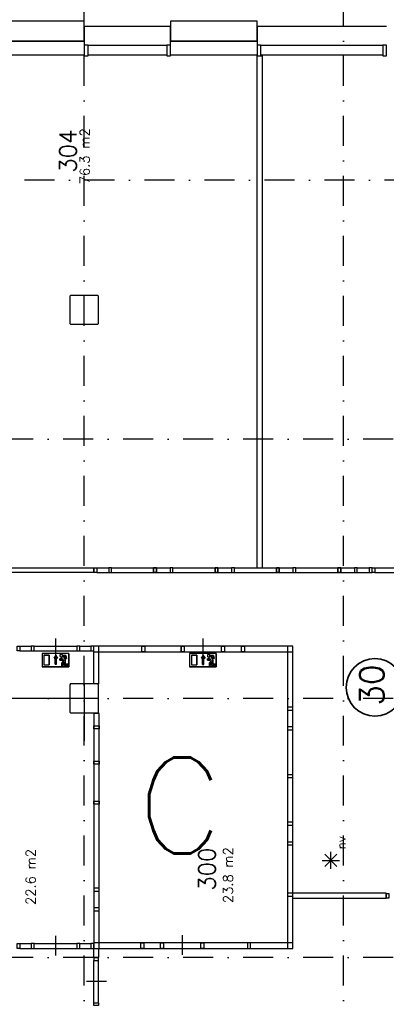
# Model space of a CAD drawing. Header units: millimetres. Extents: x 3852 to 113736, y 134382 to 211102.
# Tile 5 of 14: x 27945 to 35586, y 164895 to 185420. Entities that reach past the tile are written whole.
import ezdxf
from ezdxf.enums import TextEntityAlignment as Align

# ---------------------------------------------------------------- set-up
doc = ezdxf.new("R2010")
doc.units = ezdxf.units.MM
doc.header["$LTSCALE"] = 100
doc.linetypes.add('B0302', pattern=[12.5, 6.25, -3.125, 0, -3.125])
doc.linetypes.add('B0804', pattern=[15, 10, -1, 1, -1, 1, -1])
for name, color, linetype in [('Bouwkundig', 253, 'Continuous'), ('Bouwkundig tekst', 252, 'Continuous'), ('Stramien', 252, 'B0302')]:
    doc.layers.add(name, color=color, linetype=linetype)
doc.layers.add('brandscheiding', color=40, linetype='B0804', lineweight=35)
doc.styles.add('bouwk tekst', font='romans.shx')
doc.styles.get("Standard").update_dxf_attribs({"font": 'romans.shx'})

msp = doc.modelspace()

# ---------------------------------------------------------------- linework, layer by layer
for p, q in [((29291, 171573), (29291, 170387)), ((29591, 171273), (27823, 171273))]:
    msp.add_line(p, q)
at = {"layer": 'Bouwkundig', "linetype": 'Continuous'}
for p, q in [((29291, 185287), (31091, 185287)), ((29291, 185287), (29291, 184887)), ((31091, 184887), (31091, 185287)), ((32891, 185287), (35591, 185287)), ((32891, 185287), (32891, 184887)), ((29371, 184887), (31011, 184887)), ((32971, 184887), (35511, 184887)), ((29371, 184687), (31011, 184687)), ((32891, 184667), (32997, 184667)), ((32971, 184687), (35511, 184687)), ((29006, 179673), (28991, 179658)), ((28991, 179658), (28991, 179088)), ((29576, 179673), (29006, 179673)), ((29591, 179658), (29576, 179673)), ((29591, 179088), (29591, 179658)), ((28991, 179088), (29006, 179073)), ((29006, 179073), (29576, 179073)), ((29576, 179073), (29591, 179088)), ((32891, 173996), (32997, 173996)), ((28413, 172211), (28413, 171933)), ((28968, 172211), (28413, 172211)), ((28968, 172211), (28968, 171933)), ((31313, 172360), (31313, 172246)), ((31486, 172210), (31486, 171932)), ((32041, 172210), (31486, 172210)), ((32041, 172210), (32041, 171932)), ((32627, 172360), (32627, 172246)), ((28450, 172174), (28561, 172174)), ((28450, 172174), (28450, 171970)), ((28561, 172174), (28561, 171970)), ((28662, 172112), (28699, 172167)), ((28685, 172112), (28662, 172112)), ((28685, 171983), (28685, 172112)), ((28699, 172167), (28736, 172112)), ((28736, 172112), (28713, 172112)), ((28713, 171983), (28713, 172112)), ((28783, 172095), (28816, 172095)), ((28783, 172072), (28783, 172095)), ((28783, 172072), (28839, 172072)), ((28816, 172129), (28816, 172095)), ((28860, 172059), (28820, 172007)), ((28820, 172007), (28820, 171938)), ((28839, 172106), (28839, 172072)), ((28839, 172106), (28860, 172059)), ((28871, 172035), (28843, 171999)), ((28843, 171938), (28843, 171999)), ((28847, 172165), (28908, 172165)), ((28890, 172141), (28863, 172141)), ((28863, 172141), (28894, 172073)), ((28871, 171961), (28871, 172035)), ((28890, 172141), (28899, 172104)), ((28894, 172073), (28894, 171984)), ((28899, 172104), (28923, 172104)), ((28908, 172165), (28923, 172104)), ((31523, 172173), (31634, 172173)), ((31523, 172173), (31523, 171969)), ((31634, 172173), (31634, 171969)), ((31735, 172111), (31772, 172167)), ((31758, 172111), (31735, 172111)), ((31758, 171982), (31758, 172111)), ((31772, 172167), (31809, 172111)), ((31809, 172111), (31786, 172111)), ((31786, 171982), (31786, 172111)), ((31856, 172094), (31888, 172094)), ((31856, 172071), (31856, 172094)), ((31856, 172071), (31911, 172071)), ((31888, 172128), (31888, 172094)), ((31933, 172058), (31893, 172006)), ((31893, 172006), (31893, 171937)), ((31911, 172105), (31911, 172071)), ((31911, 172105), (31933, 172058)), ((31944, 172034), (31916, 171999)), ((31916, 171937), (31916, 171999)), ((31920, 172164), (31981, 172164)), ((31963, 172141), (31936, 172141)), ((31936, 172141), (31967, 172072)), ((31944, 171960), (31944, 172034)), ((31963, 172141), (31972, 172104)), ((31967, 172072), (31967, 171983)), ((31972, 172104), (31996, 172104)), ((31981, 172164), (31996, 172104)), ((28968, 171933), (28413, 171933)), ((28450, 171970), (28561, 171970)), ((28820, 171938), (28843, 171938)), ((28959, 171961), (28871, 171961)), ((28894, 171984), (28959, 171984)), ((28959, 171984), (28959, 171961)), ((32041, 171932), (31486, 171932)), ((31523, 171969), (31634, 171969)), ((31893, 171937), (31916, 171937)), ((32031, 171960), (31944, 171960)), ((31967, 171983), (32031, 171983)), ((32031, 171983), (32031, 171960)), ((29006, 171573), (28991, 171558)), ((28991, 171558), (28991, 170988)), ((29576, 171573), (29006, 171573)), ((29591, 171558), (29576, 171573)), ((29591, 170988), (29591, 171558)), ((28991, 170988), (29006, 170973)), ((29006, 170973), (29576, 170973)), ((29576, 170973), (29591, 170988)), ((34249, 167896, 2600), (34609, 167896, 2600)), ((34557, 167769, 2600), (34302, 168025, 2600)), ((34302, 167769, 2600), (34556, 168024, 2600)), ((34430, 167716, 2600), (34430, 168077, 2600)), ((35581, 167210), (35581, 167100)), ((29491, 165873), (29591, 165873))]:
    msp.add_line(p, q, dxfattribs=at)
for points in [[(29291, 185387), (27491, 185387), (27491, 184973), (29291, 184973)], [(32891, 185387), (31091, 185387), (31091, 184973), (32891, 184973)], [(29371, 184887), (29291, 184887), (29291, 184667), (29371, 184667)], [(31091, 184887), (31011, 184887), (31011, 184667), (31091, 184667)], [(32971, 184887), (32891, 184887), (32891, 184667), (32971, 184667)], [(35591, 184887), (35511, 184887), (35511, 184667), (35591, 184667)], [(29491, 173996), (29550, 173996), (29550, 173896), (29491, 173896)], [(29860, 173996), (29801, 173996), (29801, 173896), (29860, 173896)], [(30796, 173996), (30736, 173996), (30736, 173896), (30796, 173896)], [(30736, 173996), (30796, 173996), (30796, 173896), (30736, 173896)], [(31140, 173996), (31081, 173996), (31081, 173896), (31140, 173896)], [(32076, 173996), (32016, 173996), (32016, 173896), (32076, 173896)], [(32016, 173996), (32076, 173996), (32076, 173896), (32016, 173896)], [(32420, 173996), (32361, 173996), (32361, 173896), (32420, 173896)], [(33356, 173996), (33296, 173996), (33296, 173896), (33356, 173896)], [(33296, 173996), (33356, 173996), (33356, 173897), (33296, 173897)], [(33700, 173996), (33641, 173996), (33641, 173897), (33700, 173897)], [(34636, 173996), (34576, 173996), (34576, 173897), (34636, 173897)], [(34576, 173996), (34636, 173996), (34636, 173897), (34576, 173897)], [(34980, 173996), (34921, 173996), (34921, 173897), (34980, 173897)], [(35291, 173996), (35231, 173996), (35231, 173897), (35291, 173897)], [(35291, 173996), (35350, 173996), (35350, 173897), (35291, 173897)], [(27891, 172360), (27950, 172360), (27950, 172261), (27891, 172261)], [(28246, 172360), (28182, 172360), (28182, 172261), (28246, 172261)], [(29196, 172360), (29136, 172360), (29136, 172261), (29196, 172261)], [(29491, 172360), (29431, 172360), (29431, 172261), (29491, 172261)], [(30494, 172246), (30494, 172360), (30554, 172360), (30554, 172246)], [(31313, 172246), (31313, 172360), (31373, 172360), (31373, 172246)], [(32154, 172246), (32154, 172360), (32214, 172360), (32214, 172246)], [(32567, 172246), (32567, 172360), (32627, 172360), (32627, 172246)], [(28847, 172165), (28846, 172158), (28843, 172148), (28839, 172142), (28836, 172139), (28830, 172134), (28823, 172131), (28819, 172129), (28816, 172128), (28816, 172095), (28783, 172095), (28783, 172072), (28839, 172072), (28839, 172106), (28860, 172059), (28820, 172007), (28820, 171938), (28843, 171938), (28843, 171999), (28871, 172035), (28871, 171961), (28959, 171961), (28959, 171984), (28894, 171984), (28894, 172073), (28863, 172141), (28890, 172141), (28899, 172104), (28923, 172104), (28908, 172165)], [(31920, 172164), (31919, 172157), (31916, 172147), (31912, 172142), (31909, 172138), (31902, 172133), (31896, 172130), (31891, 172128), (31888, 172128), (31888, 172094), (31856, 172094), (31856, 172071), (31911, 172071), (31911, 172105), (31933, 172058), (31893, 172006), (31893, 171937), (31916, 171937), (31916, 171999), (31944, 172034), (31944, 171960), (32031, 171960), (32031, 171983), (31967, 171983), (31967, 172072), (31936, 172141), (31963, 172141), (31972, 172104), (31996, 172104), (31981, 172164)], [(33527, 171030), (33641, 171030), (33641, 171090), (33527, 171090)], [(29491, 170699), (29605, 170699), (29605, 170639), (29491, 170639)], [(33527, 170617), (33641, 170617), (33641, 170677), (33527, 170677)], [(29491, 169964), (29605, 169964), (29605, 169904), (29491, 169904)], [(33527, 169622), (33641, 169622), (33641, 169682), (33527, 169682)], [(29491, 169127), (29605, 169127), (29605, 169067), (29491, 169067)], [(33527, 168631), (33641, 168631), (33641, 168691), (33527, 168691)], [(33527, 168218), (33641, 168218), (33641, 168278), (33527, 168278)], [(29491, 167257), (29605, 167257), (29605, 167317), (29491, 167317)], [(33527, 167150), (33641, 167150), (33641, 167210), (33527, 167210)], [(35581, 167205), (35640, 167205), (35640, 167106), (35581, 167106)], [(29491, 166844), (29605, 166844), (29605, 166904), (29491, 166904)], [(27891, 166160), (27950, 166160), (27950, 166061), (27891, 166061)], [(28246, 166160), (28182, 166160), (28182, 166061), (28246, 166061)], [(29196, 166160), (29136, 166160), (29136, 166061), (29196, 166061)], [(29491, 166160), (29431, 166160), (29431, 166061), (29491, 166061)], [(30470, 166060), (30470, 166174), (30530, 166174), (30530, 166060)], [(30883, 166060), (30883, 166174), (30943, 166174), (30943, 166060)], [(31783, 166060), (31723, 166060), (31723, 166174), (31783, 166174)], [(32753, 166060), (32753, 166174), (32693, 166174), (32693, 166060)], [(29491, 165868), (29491, 165808), (29590, 165808), (29590, 165868)], [(29491, 164868), (29491, 164928), (29591, 164928), (29591, 164868)]]:
    msp.add_lwpolyline(points, close=True, dxfattribs=at)
for points in [[(29291, 184973), (27491, 184973)], [(32891, 184973), (31091, 184973)], [(27491, 184687), (29291, 184687)], [(31091, 184687), (32891, 184687)], [(32891, 179557), (32891, 184687)], [(32997, 184667), (32997, 179557)], [(32891, 173996), (32891, 179557)], [(32997, 179557), (32997, 173996)], [(29491, 173896), (25641, 173896)], [(25741, 173996), (29491, 173996)], [(29491, 173996), (29491, 173896)], [(29550, 173996), (29801, 173996)], [(29550, 173896), (29801, 173896)], [(29860, 173996), (30736, 173996)], [(29860, 173896), (30736, 173896)], [(30796, 173996), (31081, 173996)], [(30796, 173896), (31081, 173896)], [(31140, 173996), (32016, 173996)], [(31140, 173896), (32016, 173896)], [(32076, 173996), (32361, 173996)], [(32076, 173896), (32361, 173896)], [(32420, 173996), (33296, 173996)], [(32420, 173896), (33296, 173896)], [(33356, 173996), (33641, 173996)], [(33356, 173897), (33641, 173897)], [(33700, 173996), (34576, 173996)], [(33700, 173897), (34576, 173897)], [(34636, 173996), (34921, 173996)], [(34636, 173897), (34921, 173897)], [(34980, 173996), (35231, 173996)], [(34980, 173897), (35231, 173897)], [(35350, 173996), (36282, 173996)], [(35350, 173897), (36282, 173897)], [(28691, 172521), (28691, 172310), (28691, 172110)], [(28691, 172521), (28691, 172310), (28691, 172110)], [(31763, 172521), (31763, 172310), (31763, 172110)], [(31763, 172521), (31763, 172310), (31763, 172110)], [(27950, 172360), (28182, 172360)], [(27950, 172261), (28182, 172261)], [(28246, 172360), (29136, 172360)], [(28246, 172261), (29136, 172261)], [(28968, 171933), (28968, 172211), (28413, 172211), (28413, 171933), (28968, 171933)], [(29196, 172360), (29431, 172360)], [(29196, 172261), (29431, 172261)], [(29491, 171573), (29491, 172360)], [(30554, 172360), (29491, 172360)], [(31313, 172360), (29491, 172360)], [(29491, 172246), (30554, 172246)], [(29491, 172246), (31313, 172246)], [(29591, 172360), (29591, 171573)], [(32627, 172360), (31313, 172360)], [(31313, 172246), (32627, 172246)], [(32041, 171932), (32041, 172210), (31486, 172210), (31486, 171932), (32041, 171932)], [(33641, 172360), (32627, 172360)], [(32627, 172246), (33641, 172246)], [(33527, 172360), (33527, 166060)], [(33641, 172360), (33527, 172360)], [(33527, 172246), (33641, 172246)], [(33641, 166060), (33641, 172360)], [(28561, 171970), (28561, 172174), (28450, 172174), (28450, 171970), (28561, 171970)], [(28685, 171983), (28713, 171983), (28713, 172112), (28736, 172112), (28699, 172167), (28662, 172112), (28685, 172112), (28685, 171983)], [(28791, 172184), (28790, 172183), (28789, 172182), (28789, 172181), (28788, 172180), (28787, 172179), (28786, 172178), (28786, 172176), (28785, 172175), (28785, 172174), (28784, 172173), (28784, 172171), (28784, 172170), (28783, 172169), (28783, 172167), (28783, 172166), (28783, 172165), (28783, 172163), (28783, 172162), (28783, 172160), (28784, 172159), (28784, 172158), (28784, 172157), (28785, 172155), (28785, 172154), (28786, 172153), (28786, 172151), (28787, 172150), (28788, 172149), (28789, 172148), (28789, 172147), (28790, 172146), (28791, 172145), (28792, 172144), (28793, 172143), (28794, 172142), (28795, 172141), (28797, 172141), (28798, 172140), (28799, 172139), (28800, 172139), (28802, 172138), (28803, 172138), (28804, 172138), (28805, 172137), (28807, 172137), (28808, 172137), (28810, 172137), (28811, 172137), (28812, 172137), (28814, 172137), (28815, 172137), (28816, 172137), (28818, 172138), (28819, 172138), (28820, 172138), (28822, 172139), (28823, 172139), (28824, 172140), (28825, 172141), (28826, 172141), (28827, 172142), (28829, 172143), (28830, 172144), (28831, 172145), (28831, 172146), (28832, 172147), (28833, 172148), (28834, 172149), (28835, 172150), (28835, 172151), (28836, 172153), (28837, 172154), (28837, 172155), (28837, 172157), (28838, 172158), (28838, 172159), (28838, 172160), (28839, 172162), (28839, 172163), (28839, 172165), (28839, 172166), (28839, 172167), (28838, 172169), (28838, 172170), (28838, 172171), (28837, 172173), (28837, 172174), (28837, 172175), (28836, 172176), (28835, 172178), (28835, 172179), (28834, 172180), (28833, 172181), (28832, 172182), (28831, 172183), (28831, 172184), (28830, 172185), (28829, 172186), (28827, 172187), (28826, 172188), (28825, 172188), (28824, 172189), (28823, 172190), (28822, 172190), (28820, 172191), (28819, 172191), (28818, 172191), (28816, 172192), (28815, 172192), (28814, 172192), (28812, 172192), (28811, 172192), (28810, 172192), (28808, 172192), (28807, 172192), (28805, 172192), (28804, 172191), (28803, 172191), (28802, 172191), (28800, 172190), (28799, 172190), (28798, 172189), (28797, 172188), (28795, 172188), (28794, 172187), (28793, 172186), (28792, 172185), (28791, 172184)], [(28838, 172169), (28837, 172173), (28835, 172178), (28832, 172182), (28830, 172185), (28826, 172188), (28822, 172190), (28817, 172192), (28809, 172192), (28803, 172191), (28799, 172190), (28797, 172188), (28794, 172187), (28792, 172185), (28789, 172182), (28787, 172178), (28785, 172174), (28783, 172168), (28783, 172164), (28784, 172160), (28785, 172155), (28787, 172151), (28790, 172147), (28794, 172143), (28797, 172141), (28801, 172139), (28806, 172137), (28812, 172137), (28818, 172138), (28823, 172139), (28826, 172141), (28829, 172144), (28832, 172147), (28835, 172151), (28837, 172154), (28838, 172158), (28838, 172161), (28839, 172166), (28838, 172169)], [(28959, 171961), (28959, 171984), (28894, 171984), (28894, 172073), (28863, 172141), (28890, 172141), (28899, 172104), (28923, 172104), (28908, 172165), (28847, 172165), (28847, 172159), (28846, 172156), (28845, 172154), (28844, 172151), (28843, 172147), (28841, 172145), (28840, 172143), (28838, 172141), (28836, 172139), (28833, 172136), (28831, 172134), (28827, 172132), (28825, 172131), (28820, 172130), (28817, 172129), (28816, 172128), (28816, 172095), (28783, 172095), (28783, 172072), (28839, 172072), (28839, 172106), (28860, 172059), (28820, 172007), (28820, 171938), (28843, 171938), (28843, 171999), (28871, 172035), (28871, 171961), (28959, 171961)], [(28847, 172165), (28847, 172164), (28847, 172164), (28847, 172163), (28847, 172163), (28847, 172163), (28847, 172162), (28847, 172162), (28847, 172161), (28847, 172161), (28847, 172160), (28847, 172160), (28847, 172160), (28847, 172159), (28847, 172159), (28847, 172158), (28846, 172158), (28846, 172158), (28846, 172157), (28846, 172157), (28846, 172156), (28846, 172156), (28846, 172156), (28846, 172155), (28846, 172155), (28846, 172155), (28845, 172154), (28845, 172154), (28845, 172153), (28845, 172153), (28845, 172153), (28845, 172152), (28845, 172152), (28845, 172151), (28844, 172151), (28844, 172151), (28844, 172150), (28844, 172150), (28844, 172150), (28844, 172149), (28843, 172149), (28843, 172148), (28843, 172148), (28843, 172148), (28843, 172147), (28842, 172147), (28842, 172147), (28842, 172146), (28842, 172146), (28842, 172146), (28841, 172145), (28841, 172145), (28841, 172145), (28841, 172144), (28841, 172144), (28840, 172144), (28840, 172143), (28840, 172143), (28840, 172143), (28839, 172142), (28839, 172142), (28839, 172142), (28839, 172141), (28838, 172141), (28838, 172141), (28838, 172140), (28837, 172140), (28837, 172140), (28837, 172140), (28837, 172139), (28836, 172139), (28836, 172139), (28836, 172138), (28835, 172138), (28835, 172138), (28835, 172138), (28835, 172137), (28834, 172137), (28834, 172137), (28834, 172136), (28833, 172136), (28833, 172136), (28833, 172136), (28832, 172135), (28832, 172135), (28832, 172135), (28831, 172135), (28831, 172135), (28831, 172134), (28830, 172134), (28830, 172134), (28830, 172134), (28829, 172133), (28829, 172133), (28829, 172133), (28828, 172133), (28828, 172133), (28828, 172132), (28827, 172132), (28827, 172132), (28826, 172132), (28826, 172132), (28826, 172132), (28825, 172131), (28825, 172131), (28825, 172131), (28824, 172131), (28824, 172131), (28823, 172131), (28823, 172131), (28823, 172130), (28822, 172130), (28822, 172130), (28821, 172130), (28821, 172130), (28821, 172130), (28820, 172130), (28820, 172130), (28820, 172129), (28819, 172129), (28819, 172129), (28818, 172129), (28818, 172129), (28818, 172129), (28817, 172129), (28817, 172129), (28816, 172129), (28816, 172129), (28816, 172129)], [(31634, 171969), (31634, 172173), (31523, 172173), (31523, 171969), (31634, 171969)], [(31758, 171982), (31786, 171982), (31786, 172111), (31809, 172111), (31772, 172167), (31735, 172111), (31758, 172111), (31758, 171982)], [(31864, 172183), (31863, 172182), (31862, 172181), (31861, 172180), (31860, 172179), (31860, 172178), (31859, 172177), (31858, 172176), (31858, 172174), (31857, 172173), (31857, 172172), (31857, 172170), (31856, 172169), (31856, 172168), (31856, 172166), (31856, 172165), (31856, 172164), (31856, 172162), (31856, 172161), (31856, 172160), (31856, 172158), (31857, 172157), (31857, 172156), (31857, 172154), (31858, 172153), (31858, 172152), (31859, 172151), (31860, 172149), (31860, 172148), (31861, 172147), (31862, 172146), (31863, 172145), (31864, 172144), (31865, 172143), (31866, 172142), (31867, 172141), (31868, 172141), (31869, 172140), (31870, 172139), (31872, 172139), (31873, 172138), (31874, 172138), (31875, 172137), (31877, 172137), (31878, 172136), (31879, 172136), (31881, 172136), (31882, 172136), (31884, 172136), (31885, 172136), (31886, 172136), (31888, 172136), (31889, 172136), (31890, 172137), (31892, 172137), (31893, 172138), (31894, 172138), (31895, 172139), (31897, 172139), (31898, 172140), (31899, 172141), (31900, 172141), (31901, 172142), (31902, 172143), (31903, 172144), (31904, 172145), (31905, 172146), (31906, 172147), (31907, 172148), (31907, 172149), (31908, 172151), (31909, 172152), (31909, 172153), (31910, 172154), (31910, 172156), (31910, 172157), (31911, 172158), (31911, 172160), (31911, 172161), (31911, 172162), (31911, 172164), (31911, 172165), (31911, 172166), (31911, 172168), (31911, 172169), (31910, 172170), (31910, 172172), (31910, 172173), (31909, 172174), (31909, 172176), (31908, 172177), (31907, 172178), (31907, 172179), (31906, 172180), (31905, 172181), (31904, 172182), (31903, 172183), (31902, 172184), (31901, 172185), (31900, 172186), (31899, 172187), (31898, 172187), (31897, 172188), (31895, 172189), (31894, 172189), (31893, 172190), (31892, 172190), (31890, 172191), (31889, 172191), (31888, 172191), (31886, 172191), (31885, 172191), (31884, 172191), (31882, 172191), (31881, 172191), (31879, 172191), (31878, 172191), (31877, 172191), (31875, 172190), (31874, 172190), (31873, 172189), (31872, 172189), (31870, 172188), (31869, 172187), (31868, 172187), (31867, 172186), (31866, 172185), (31865, 172184), (31864, 172183)], [(31911, 172168), (31910, 172172), (31908, 172178), (31905, 172181), (31903, 172184), (31899, 172187), (31895, 172189), (31889, 172191), (31882, 172191), (31876, 172190), (31872, 172189), (31869, 172188), (31867, 172186), (31865, 172184), (31862, 172181), (31859, 172177), (31857, 172173), (31856, 172167), (31856, 172163), (31856, 172159), (31858, 172154), (31859, 172150), (31862, 172146), (31867, 172142), (31869, 172140), (31874, 172138), (31878, 172136), (31885, 172136), (31891, 172137), (31895, 172139), (31899, 172140), (31902, 172143), (31905, 172146), (31908, 172150), (31909, 172153), (31911, 172158), (31911, 172160), (31911, 172165), (31911, 172168)], [(32031, 171960), (32031, 171983), (31967, 171983), (31967, 172072), (31936, 172141), (31963, 172141), (31972, 172104), (31996, 172104), (31981, 172164), (31920, 172164), (31919, 172158), (31919, 172155), (31918, 172153), (31917, 172150), (31915, 172147), (31914, 172144), (31912, 172142), (31910, 172140), (31909, 172138), (31906, 172135), (31903, 172133), (31900, 172132), (31897, 172130), (31893, 172129), (31890, 172128), (31888, 172128), (31888, 172094), (31856, 172094), (31856, 172071), (31911, 172071), (31911, 172105), (31933, 172058), (31893, 172006), (31893, 171937), (31916, 171937), (31916, 171999), (31944, 172034), (31944, 171960), (32031, 171960)], [(31920, 172164), (31920, 172163), (31920, 172163), (31920, 172162), (31920, 172162), (31920, 172162), (31920, 172161), (31920, 172161), (31920, 172160), (31919, 172160), (31919, 172160), (31919, 172159), (31919, 172159), (31919, 172158), (31919, 172158), (31919, 172158), (31919, 172157), (31919, 172157), (31919, 172156), (31919, 172156), (31919, 172156), (31919, 172155), (31919, 172155), (31918, 172154), (31918, 172154), (31918, 172154), (31918, 172153), (31918, 172153), (31918, 172152), (31918, 172152), (31918, 172152), (31917, 172151), (31917, 172151), (31917, 172151), (31917, 172150), (31917, 172150), (31917, 172149), (31917, 172149), (31916, 172149), (31916, 172148), (31916, 172148), (31916, 172148), (31916, 172147), (31915, 172147), (31915, 172147), (31915, 172146), (31915, 172146), (31915, 172145), (31914, 172145), (31914, 172145), (31914, 172144), (31914, 172144), (31914, 172144), (31913, 172143), (31913, 172143), (31913, 172143), (31913, 172142), (31912, 172142), (31912, 172142), (31912, 172141), (31912, 172141), (31911, 172141), (31911, 172140), (31911, 172140), (31911, 172140), (31910, 172140), (31910, 172139), (31910, 172139), (31910, 172139), (31909, 172138), (31909, 172138), (31909, 172138), (31908, 172137), (31908, 172137), (31908, 172137), (31908, 172137), (31907, 172136), (31907, 172136), (31907, 172136), (31906, 172136), (31906, 172135), (31906, 172135), (31905, 172135), (31905, 172135), (31905, 172134), (31904, 172134), (31904, 172134), (31904, 172134), (31903, 172133), (31903, 172133), (31903, 172133), (31902, 172133), (31902, 172133), (31902, 172132), (31901, 172132), (31901, 172132), (31900, 172132), (31900, 172132), (31900, 172131), (31899, 172131), (31899, 172131), (31899, 172131), (31898, 172131), (31898, 172131), (31898, 172130), (31897, 172130), (31897, 172130), (31896, 172130), (31896, 172130), (31896, 172130), (31895, 172130), (31895, 172129), (31895, 172129), (31894, 172129), (31894, 172129), (31893, 172129), (31893, 172129), (31893, 172129), (31892, 172129), (31892, 172129), (31891, 172128), (31891, 172128), (31891, 172128), (31890, 172128), (31890, 172128), (31889, 172128), (31889, 172128), (31889, 172128), (31888, 172128)], [(29591, 171573), (29491, 171573)], [(29491, 170960), (29491, 166060)], [(29605, 170960), (29491, 170960)], [(29605, 166060), (29605, 170960)], [(35581, 167210), (33641, 167210)], [(35581, 167100), (33641, 167100)], [(28691, 166321), (28691, 166110), (28691, 165910)], [(31333, 166335), (31333, 166124), (31333, 165924)], [(27950, 166160), (28182, 166160)], [(27950, 166061), (28182, 166061)], [(28246, 166160), (29136, 166160)], [(28246, 166061), (29136, 166061)], [(29196, 166160), (29431, 166160)], [(29196, 166061), (29431, 166061)], [(33641, 166174), (29491, 166174)], [(29491, 166060), (33641, 166060)], [(29491, 165868), (29491, 166060)], [(29491, 166060), (29591, 166060)], [(29591, 166060), (29591, 165868)], [(29591, 165868), (29491, 165868)], [(29491, 164928), (29491, 165808)], [(29591, 164928), (29590, 165808)], [(29752, 165368), (29541, 165368), (29341, 165368)]]:
    msp.add_lwpolyline(points, dxfattribs=at)
at = {"layer": 'brandscheiding', "linetype": 'Continuous'}
msp.add_circle((35348, 171501), 600, dxfattribs=at)
at = {"layer": 'Stramien'}
for p, q in [((29291, 144035), (29291, 195732)), ((34691, 144035), (34691, 195732)), ((101177, 182073), (3852, 182073)), ((113236, 176673), (3852, 176673)), ((113236, 171273), (3852, 171273)), ((113236, 165873), (3852, 165873))]:
    msp.add_line(p, q, dxfattribs=at)

# ---------------------------------------------------------------- texts
at = {"layer": 'Bouwkundig tekst', "linetype": 'Continuous'}
for s, p in [('304', (29127, 182230)), ('300', (32025, 167263))]:
    msp.add_text(s, height=350, rotation=90, dxfattribs=at).set_placement(p)
msp.add_text('nv', height=185.9, rotation=90, dxfattribs=at).set_placement((34645, 168262, 2600), align=Align.MIDDLE)
at = {"layer": 'Bouwkundig tekst', "linetype": 'Continuous', "char_height": 200, "width": 1805, "attachment_point": 1, "rotation": 90, "style": 'bouwk tekst'}
for s, insert in [('76.3 m2', (29200, 181990)), ('22.6 m2', (28074, 166967)), ('23.8 m2', (32188, 167005))]:
    msp.add_mtext(s, dxfattribs=dict(at, insert=insert))
at = {"layer": 'brandscheiding', "linetype": 'Continuous'}
msp.add_text('30', height=500, rotation=90, dxfattribs=at).set_placement((35534, 171121))
at = {"layer": 'Stramien', "insert": (30389, 170041), "char_height": 2000, "width": 2054.9, "attachment_point": 1}
msp.add_mtext('C', dxfattribs=at)

doc.saveas('drawing.dxf')
